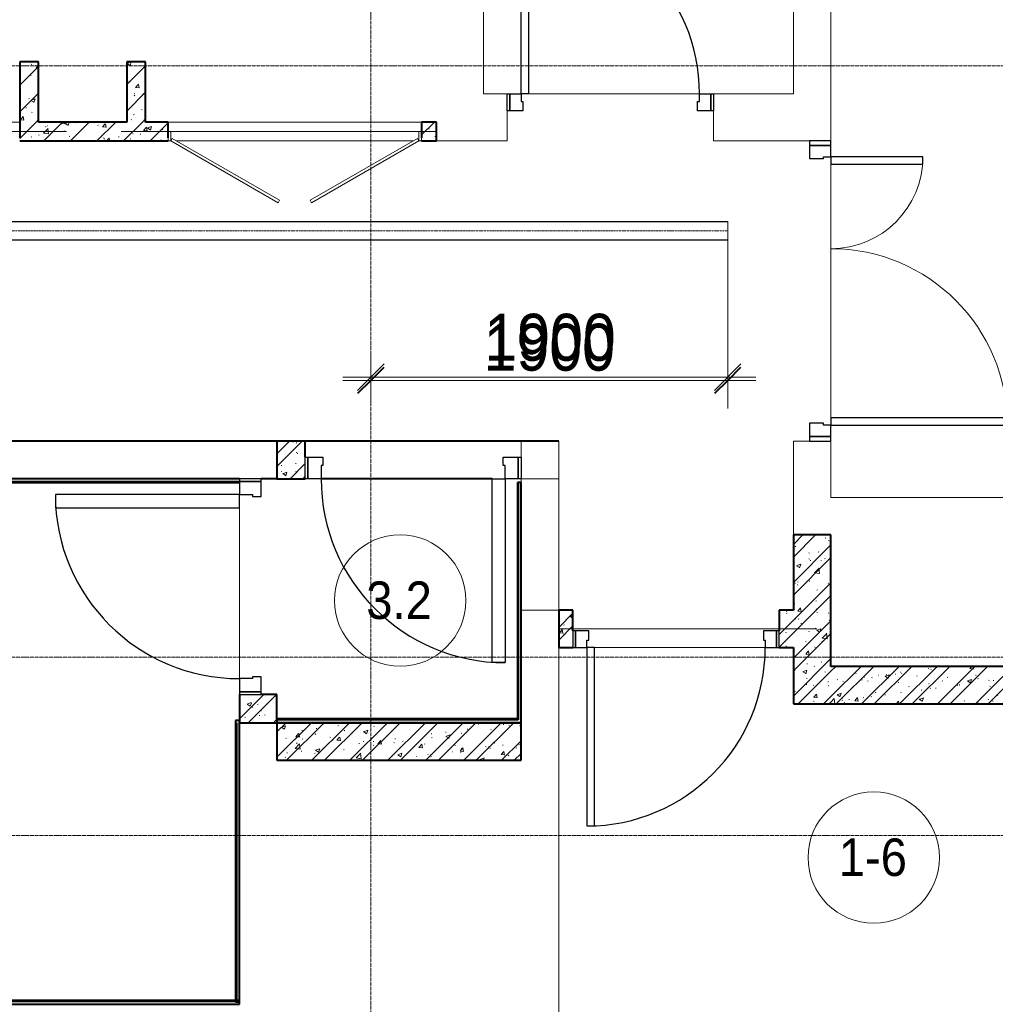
# Model space of a CAD drawing. Header units: millimetres. Extents: x 5617 to 106320, y 7718 to 217672.
# Tile 37 of 44: x 62917 to 68112, y 65800 to 71045. Entities that reach past the tile are written whole.
import ezdxf

# ---------------------------------------------------------------- set-up
doc = ezdxf.new("R2010")
doc.units = ezdxf.units.MM
for name, pattern in [('ADSK_Линия сетки', [25, 20, -2.5, 0, -2.5]), ('Линия сетки', [25, 20, -2.5, 0, -2.5]), ('Осевая', [14, 10, -2, 0, -2]), ('Сверху', [3.96875, 2.38125, -1.5875]), ('Штрих_3_1_5_', [4.5, 3, -1.5]), ('Штриховая_ш3 п1_5', [4.5, 3, -1.5])]:
    doc.linetypes.add(name, pattern=pattern)
doc.layers.add('_Разделитель помещений_', color=4, linetype='Штриховая_ш3 п1_5', lineweight=40, true_color=0x00ffff)
for name, color, linetype, lineweight in [('Двери', 7, 'Continuous', 18), ('Кабельные лотки', 7, 'Continuous', 18), ('Каркас несущий', 7, 'Continuous', 18), ('Каркас_Импост', 7, 'Continuous', 30), ('Лестницы', 7, 'Continuous', 18), ('Марки помещений', 7, 'Continuous', 20), ('Монтажный зазор', 7, 'Continuous', 30), ('Осевая линия', 7, 'Осевая', 18), ('Оси', 7, 'Continuous', 9), ('Панель', 7, 'Continuous', 30), ('Перекрытия', 7, 'Continuous', 18), ('Размеры', 7, 'Continuous', 9), ('Размеры-100', 7, 'Continuous', 9), ('Стены', 7, 'Continuous', 18), ('Стены разрез', 7, 'Continuous', 40), ('Стены штриховка', 7, 'Continuous', 40)]:
    doc.layers.add(name, color=color, linetype=linetype, lineweight=lineweight)
doc.styles.add('Arial', font='arial.ttf', dxfattribs={"width": 0.9, "height": 250})
doc.styles.add('Arial_4', font='arial.ttf', dxfattribs={"width": 0.9, "height": 200})
doc.dimstyles.new('Основной_2_5_мм', dxfattribs={"dimscale": 304.8, "dimtxt": 255.06485, "dimasz": 0.463911, "dimexe": 0.492126, "dimexo": 0.492126, "dimgap": 0.098425, "dimtad": 1, "dimdec": 0, "dimdsep": 46, "dimtxsty": 'Arial', "dimblk1": 'OBLIQUE', "dimblk2": 'OBLIQUE', "dimsah": 1, "dimcen": 0.09, "dimdle": 0.492126, "dimazin": 2, "dimtfac": 1, "dimtdec": 4, "dimtix": 1, "dimtmove": 1, "dimatfit": 3, "dimfxl": 1, "dimtvp": 1, "dimtolj": 1, "dimtzin": 0, "dimlwd": 20, "dimlwe": 20, "dimarcsym": 2})
doc.dimstyles.new('Основной_2_5_мм_1', dxfattribs={"dimscale": 304.8, "dimtxt": 255.06485, "dimasz": 0.463911, "dimexe": 0.492126, "dimexo": 0.492126, "dimgap": 0.098425, "dimtad": 1, "dimdec": 0, "dimdsep": 46, "dimtxsty": 'Arial', "dimblk1": 'OBLIQUE', "dimblk2": 'OBLIQUE', "dimsah": 1, "dimcen": 0.09, "dimdle": 0.492126, "dimazin": 2, "dimtfac": 1, "dimtdec": 4, "dimtix": 1, "dimtmove": 0, "dimatfit": 3, "dimfxl": 1, "dimtvp": 1, "dimtolj": 1, "dimtzin": 0, "dimlwd": 20, "dimlwe": 20, "dimarcsym": 2})
pattern_1 = [(50, (0, 0), (218.62117, -19.1268), [22.86, -251.46]), (355, (0, 0), (-42.2919, 229.2684), [18.288, -201.168]), (100.451, (18.22, -1.6), (176.33107, 210.13963), [19.428, -213.708]), (46.184, (0, 60.96), (325.29495, -50.4516), [34.29, -377.19]), (96.636, (27.1, 56.76), (284.883, 296.9127), [29.142, -320.562]), (351.184, (0, 60.96), (284.8858, 296.9107), [27.432, -301.752]), (21, (30.48, 45.72), (181.93753, -122.71832), [22.86, -251.46]), (326, (30.48, 45.72), (74.1622, 221.0262), [18.288, -201.168]), (71.451, (45.64, 35.5), (256.10035, 98.30526), [19.428, -213.708]), (37.5, (0, 0), (3.70639, 101.465895), [3.353, -195.377, 3.353, -200.863, -201.93]), (37.5, (0, 0), (3.70639, 101.465895), [-402.946, 3.353, -198.577]), (7.5, (0, 0), (80.18358, 120.21653), [3.353, -113.081, 3.353, -190.805, -76.962]), (7.5, (0, 0), (80.18358, 120.21653), [-310.591, 3.353, -73.609]), (327.5, (-67.97, 0), (162.70865, -6.87497), [3.353, -72.847, 3.353, -234.391, -315.468]), (327.5, (-67.97, 0), (162.70865, -6.87497), [-313.944, 3.353, -312.115]), (317.5, (-98.45, 0), (177.75468, 30.51183), [3.353, -95.707, 3.353, -154.534, -224.028]), (317.5, (-98.45, 0), (177.75468, 30.51183), [-256.946, 3.353, -220.675])]
pattern_2 = [(45, (0, 0), (-101.02788, 101.02788), []), (45, (67.35, 0), (-101.02788, 101.02788), [])]
pattern_3 = [(45, (0, 0), (-70.71068, 70.71068), [])]

# ---------------------------------------------------------------- blocks, each defined once
blk = doc.blocks.new('101_Дверь_Однопольная - _НЧ_Мет_900х2100_Квартира_Пр-3607124-МКСС_K1_L21_67_500_')
at = {"layer": 'Каркас_Импост', "color": 254, "true_color": 0xcccccc}
for p, q in [((-535, 125), (-475, 125)), ((-535, 35), (-535, 125)), ((-475, 125), (-475, 85)), ((475, 125), (535, 125)), ((475, 85), (475, 125)), ((535, 125), (535, 35)), ((-475, 85), (-465, 85)), ((-465, 85), (-465, 35)), ((465, 85), (475, 85)), ((465, 35), (465, 85)), ((-465, 35), (-535, 35)), ((535, 35), (465, 35))]:
    blk.add_line(p, q, dxfattribs=at)
at = {"layer": 'Монтажный зазор', "color": 254, "true_color": 0xcccccc}
for p, q in [((-550, 125), (-535, 125)), ((-550, 35), (-550, 125)), ((-535, 125), (-535, 35)), ((535, 35), (535, 125)), ((535, 125), (550, 125)), ((550, 125), (550, 35)), ((-535, 35), (-550, 35)), ((550, 35), (535, 35))]:
    blk.add_line(p, q, dxfattribs=at)
at = {"layer": 'Панель', "color": 254, "true_color": 0xcccccc}
for p, q in [((-475, 1075), (-435, 1075)), ((-475, 125), (-475, 1075)), ((-435, 1075), (-435, 125)), ((-435, 125), (-475, 125))]:
    blk.add_line(p, q, dxfattribs=at)
blk.add_arc((-475, 125), 950, 0, 90, dxfattribs=at)
blk = doc.blocks.new('101_Дверь_Однопольная - _НЧ_Мет_900х2100_Квартира_Л-3606974-МКСС_K1_L21_67_500_')
at = {"layer": 'Каркас_Импост', "color": 254, "true_color": 0xcccccc}
for p, q in [((-475, 100), (-535, 100)), ((-535, 100), (-535, 10)), ((-475, 60), (-475, 100)), ((-465, 60), (-475, 60)), ((-465, 10), (-465, 60)), ((475, 60), (465, 60)), ((465, 60), (465, 10)), ((535, 100), (475, 100)), ((475, 100), (475, 60)), ((535, 10), (535, 100)), ((-535, 10), (-465, 10)), ((465, 10), (535, 10))]:
    blk.add_line(p, q, dxfattribs=at)
at = {"layer": 'Монтажный зазор', "color": 254, "true_color": 0xcccccc}
for p, q in [((-535, 100), (-550, 100)), ((-550, 100), (-550, 10)), ((-535, 10), (-535, 100)), ((550, 100), (535, 100)), ((535, 100), (535, 10)), ((550, 10), (550, 100)), ((-550, 10), (-535, 10)), ((535, 10), (550, 10))]:
    blk.add_line(p, q, dxfattribs=at)
at = {"layer": 'Панель', "color": 254, "true_color": 0xcccccc}
for p, q in [((475, 1050), (435, 1050)), ((435, 1050), (435, 100)), ((475, 100), (475, 1050)), ((435, 100), (475, 100))]:
    blk.add_line(p, q, dxfattribs=at)
blk.add_arc((475, 100), 950, 90, 180, dxfattribs=at)
blk = doc.blocks.new('ПР - 1100_200_Оп200-75-3606988-МКСС_K1_L21_67_500_')
at = {"layer": 'Каркас несущий', "color": 254, "true_color": 0xffcccc}
blk.add_line((-750, 0), (625, 0), dxfattribs=at)
blk.add_line((-750, 0), (625, 0), dxfattribs=at)
blk = doc.blocks.new('101_Дверь_Однопольная - _НЧ_Мет_900х2100_ЛК_По дизайн-проекту_EI60_Пр-3790568-МКСС_K1_L21_67_500_')
at = {"layer": 'Каркас_Импост', "color": 254, "true_color": 0xcccccc}
for p, q in [((-560, 100), (-490, 100)), ((-560, -15), (-560, 100)), ((-490, 100), (-490, 30)), ((490, 100), (560, 100)), ((490, 30), (490, 100)), ((560, 100), (560, -15)), ((-490, 30), (-480, 30)), ((-480, 30), (-480, -15)), ((480, 30), (490, 30)), ((480, -15), (480, 30)), ((-480, -15), (-560, -15)), ((560, -15), (480, -15))]:
    blk.add_line(p, q, dxfattribs=at)
at = {"layer": 'Монтажный зазор', "color": 254, "true_color": 0xcccccc}
for p, q in [((-575, 100), (-560, 100)), ((-575, -15), (-575, 100)), ((-560, 100), (-560, -15)), ((560, -15), (560, 100)), ((560, 100), (575, 100)), ((575, 100), (575, -15)), ((-560, -15), (-575, -15)), ((575, -15), (560, -15))]:
    blk.add_line(p, q, dxfattribs=at)
at = {"layer": 'Панель', "color": 254, "true_color": 0xcccccc}
for p, q in [((-490, 1080), (-420, 1080)), ((-490, 100), (-490, 1080)), ((-420, 1080), (-420, 100)), ((-420, 100), (-490, 100))]:
    blk.add_line(p, q, dxfattribs=at)
blk.add_arc((-490, 100), 980, 0, 90, dxfattribs=at)
blk = doc.blocks.new('101_Дверь_Двупольная - _ПЧ_Мет_1350х2100_Лифтовый холл_Л-3669348-МКСС_K1_L21_67_500_')
at = {"layer": 'Каркас_Импост', "color": 254, "true_color": 0xcccccc}
for p, q in [((-715, 100), (-775, 100)), ((-775, 100), (-775, -15)), ((-715, 60), (-715, 100)), ((-705, 60), (-715, 60)), ((-705, -15), (-705, 60)), ((715, 60), (705, 60)), ((705, 60), (705, -15)), ((775, 100), (715, 100)), ((715, 100), (715, 60)), ((775, -15), (775, 100)), ((-775, -15), (-705, -15)), ((705, -15), (775, -15))]:
    blk.add_line(p, q, dxfattribs=at)
at = {"layer": 'Монтажный зазор', "color": 254, "true_color": 0xcccccc}
for p, q in [((-775, 100), (-800, 100)), ((-800, 100), (-800, -15)), ((-775, -15), (-775, 100)), ((800, 100), (775, 100)), ((775, 100), (775, -15)), ((800, -15), (800, 100)), ((-800, -15), (-775, -15)), ((775, -15), (800, -15))]:
    blk.add_line(p, q, dxfattribs=at)
at = {"layer": 'Панель', "color": 254, "true_color": 0xcccccc}
for p, q in [((715, 1040), (675, 1040)), ((675, 1040), (675, 100)), ((715, 100), (715, 1040)), ((-675, 590), (-715, 590)), ((-715, 590), (-715, 100)), ((-675, 100), (-675, 590)), ((-715, 100), (-675, 100)), ((675, 100), (715, 100))]:
    blk.add_line(p, q, dxfattribs=at)
at = {"layer": 'Панель', "color": 254, "lineweight": 18, "true_color": 0xcccccc}
for centre, radius, start, end in [((715, 100), 940, 90, 180), ((-715, 100), 490, 360, 90)]:
    blk.add_arc(centre, radius, start, end, dxfattribs=at)
blk = doc.blocks.new('101_Лючок доступа_Двупольный - ЛД_П_1350х2100_ПК-3932026-МКСС_K1_L21_67_500_')
at = {"layer": 'Двери', "color": 254, "true_color": 0xcccccc}
for p, q in [((-88.4, 380), (-660, 50)), ((-80.9, 367), (-88.4, 380)), ((88.4, 380), (80.9, 367)), ((660, 50), (88.4, 380)), ((-652.5, 37), (-80.9, 367)), ((80.9, 367), (652.5, 37)), ((-660, 50), (-675, 50)), ((-660, 50), (-652.5, 37)), ((0, 50), (-630, 50)), ((630, 50), (0, 50)), ((652.5, 37), (660, 50)), ((675, 50), (660, 50)), ((675, -50), (-675, -50))]:
    blk.add_line(p, q, dxfattribs=at)
at = {"layer": 'Каркас_Импост', "color": 254, "lineweight": 18, "true_color": 0xcccccc}
for p, q in [((-675, 50), (-660, 50)), ((-675, 50), (-675, 0)), ((-675, 0), (-660, 0)), ((-660, 50), (-660, 0)), ((675, 50), (660, 50)), ((660, 50), (660, 0)), ((660, 0), (675, 0)), ((675, 50), (675, 0))]:
    blk.add_line(p, q, dxfattribs=at)
blk = doc.blocks.new('ПР - 1520_100_Оп1210-250-3955707-МКСС_K1_L21_67_500_')
at = {"layer": 'Каркас несущий', "color": 254, "true_color": 0xffcccc}
blk.add_line((-1000, 0), (1960, 0), dxfattribs=at)
blk.add_line((-1000, 0), (1960, 0), dxfattribs=at)
blk = doc.blocks.new('ПР - 1350_100_Оп250-80-3955131-МКСС_K1_L21_67_500_')
at = {"layer": 'Каркас несущий', "color": 254, "true_color": 0xffcccc}
blk.add_line((-755, 0), (925, 0), dxfattribs=at)
blk.add_line((-755, 0), (925, 0), dxfattribs=at)
blk = doc.blocks.new('101_Дверь_Однопольная - _НЧ_Мет_900х2100_ЛК_EI60_Л-3811142-МКСС_K1_L21_67_500_')
at = {"layer": 'Каркас_Импост', "color": 254, "true_color": 0xcccccc}
for p, q in [((-490, 100), (-560, 100)), ((-560, 100), (-560, -15)), ((-490, 30), (-490, 100)), ((560, 100), (490, 100)), ((490, 100), (490, 30)), ((560, -15), (560, 100)), ((-480, 30), (-490, 30)), ((-480, -15), (-480, 30)), ((490, 30), (480, 30)), ((480, 30), (480, -15)), ((-560, -15), (-480, -15)), ((480, -15), (560, -15))]:
    blk.add_line(p, q, dxfattribs=at)
at = {"layer": 'Монтажный зазор', "color": 254, "true_color": 0xcccccc}
for p, q in [((-560, 100), (-575, 100)), ((-575, 100), (-575, -15)), ((-560, -15), (-560, 100)), ((575, 100), (560, 100)), ((560, 100), (560, -15)), ((575, -15), (575, 100)), ((-575, -15), (-560, -15)), ((560, -15), (575, -15))]:
    blk.add_line(p, q, dxfattribs=at)
at = {"layer": 'Панель', "color": 254, "true_color": 0xcccccc}
for p, q in [((490, 1080), (420, 1080)), ((420, 1080), (420, 100)), ((490, 100), (490, 1080)), ((420, 100), (490, 100))]:
    blk.add_line(p, q, dxfattribs=at)
blk.add_arc((490, 100), 980, 90, 180, dxfattribs=at)
blk = doc.blocks.new('135_SLK_K1_AR_rvt-1-МКСС_K1_L21_67_500_')
at = {"layer": 'Стены разрез', "lineweight": 9, "true_color": 0xcccccc}
h = blk.add_hatch(dxfattribs=at)
h.set_pattern_fill('FP_1', color=254, style=0, pattern_type=2)
h.set_pattern_definition(pattern_1)
h.paths.add_polyline_path([(48580, 70500), (48580, 70820), (48480, 70820), (48480, 70500)])
h = blk.add_hatch(dxfattribs=at)
h.set_pattern_fill('FP_3', color=254, style=0, pattern_type=2)
h.set_pattern_definition(pattern_3)
h.paths.add_polyline_path([(48580, 70500), (48580, 70820), (48480, 70820), (48480, 70500)])
h = blk.add_hatch(dxfattribs=at)
h.set_pattern_fill('FP_1', color=254, style=0, pattern_type=2)
h.set_pattern_definition(pattern_1)
h.paths.add_polyline_path([(49150, 70500), (49150, 70820), (49050, 70820), (49050, 70500)])
h = blk.add_hatch(dxfattribs=at)
h.set_pattern_fill('FP_3', color=254, style=0, pattern_type=2)
h.set_pattern_definition(pattern_3)
h.paths.add_polyline_path([(49150, 70500), (49150, 70820), (49050, 70820), (49050, 70500)])
h = blk.add_hatch(dxfattribs=at)
h.set_pattern_fill('FP_1', color=254, style=0, pattern_type=2)
h.set_pattern_definition(pattern_1)
h.paths.add_polyline_path([(50700, 70400), (50700, 70500), (50620, 70500), (50620, 70400)])
h.paths.add_polyline_path([(48480, 70400), (49270, 70400), (49270, 70500), (48480, 70500), (48480, 70413)])
h.paths.add_polyline_path([(46810, 70400), (46980, 70400), (46980, 70500), (46810, 70500), (46810, 70413)])
h.paths.add_polyline_path([(46340, 70400), (46460, 70400), (46460, 70500), (46340, 70500), (46340, 70413)])
h = blk.add_hatch(dxfattribs=at)
h.set_pattern_fill('FP_3', color=254, style=0, pattern_type=2)
h.set_pattern_definition(pattern_3)
h.paths.add_polyline_path([(50700, 70400), (50700, 70500), (50620, 70500), (50620, 70400)])
h.paths.add_polyline_path([(48480, 70400), (49270, 70400), (49270, 70500), (48480, 70500), (48480, 70413)])
h.paths.add_polyline_path([(46810, 70400), (46980, 70400), (46980, 70500), (46810, 70500), (46810, 70413)])
h.paths.add_polyline_path([(46340, 70400), (46460, 70400), (46460, 70500), (46340, 70500), (46340, 70413)])
h = blk.add_hatch(dxfattribs=at)
h.set_pattern_fill('FP_1', color=254, style=0, pattern_type=2)
h.set_pattern_definition(pattern_1)
h.paths.add_polyline_path([(50000, 68600), (50000, 68800), (49850, 68800), (49850, 68600)])
h = blk.add_hatch(dxfattribs=at)
h.set_pattern_fill('FP_2', color=254, style=0, pattern_type=2)
h.set_pattern_definition(pattern_2)
h.paths.add_polyline_path([(50000, 68600), (50000, 68800), (49850, 68800), (49850, 68600)])
h = blk.add_hatch(dxfattribs=at)
h.set_pattern_fill('FP_1', color=254, style=0, pattern_type=2)
h.set_pattern_definition(pattern_1)
h.paths.add_polyline_path([(52800, 67400), (52800, 68300), (52600, 68300), (52600, 67400)])
h = blk.add_hatch(dxfattribs=at)
h.set_pattern_fill('FP_2', color=254, style=0, pattern_type=2)
h.set_pattern_definition(pattern_2)
h.paths.add_polyline_path([(52800, 67400), (52800, 68300), (52600, 68300), (52600, 67400)])
h = blk.add_hatch(dxfattribs=at)
h.set_pattern_fill('FP_1', color=254, style=0, pattern_type=2)
h.set_pattern_definition(pattern_1)
h.paths.add_polyline_path([(51425, 67700), (51425, 67900), (51350, 67900), (51350, 67700)])
h.paths.add_polyline_path([(52600, 67700), (52600, 67900), (52525, 67900), (52525, 67700)])
h = blk.add_hatch(dxfattribs=at)
h.set_pattern_fill('FP_2', color=254, style=0, pattern_type=2)
h.set_pattern_definition(pattern_2)
h.paths.add_polyline_path([(51425, 67700), (51425, 67900), (51350, 67900), (51350, 67700)])
h.paths.add_polyline_path([(52600, 67700), (52600, 67900), (52525, 67900), (52525, 67700)])
h = blk.add_hatch(dxfattribs=at)
h.set_pattern_fill('FP_1', color=254, style=0, pattern_type=2)
h.set_pattern_definition(pattern_1)
h.paths.add_polyline_path([(52800, 67400), (54950, 67400), (54950, 67600), (52800, 67600)])
h = blk.add_hatch(dxfattribs=at)
h.set_pattern_fill('FP_2', color=254, style=0, pattern_type=2)
h.set_pattern_definition(pattern_2)
h.paths.add_polyline_path([(52800, 67400), (54950, 67400), (54950, 67600), (52800, 67600)])
h = blk.add_hatch(dxfattribs=at)
h.set_pattern_fill('FP_1', color=254, style=0, pattern_type=2)
h.set_pattern_definition(pattern_1)
h.paths.add_polyline_path([(49850, 67300), (49850, 67450), (49650, 67450), (49650, 67300)])
h = blk.add_hatch(dxfattribs=at)
h.set_pattern_fill('FP_2', color=254, style=0, pattern_type=2)
h.set_pattern_definition(pattern_2)
h.paths.add_polyline_path([(49850, 67300), (49850, 67450), (49650, 67450), (49650, 67300)])
h = blk.add_hatch(dxfattribs=at)
h.set_pattern_fill('FP_1', color=254, style=0, pattern_type=2)
h.set_pattern_definition(pattern_1)
h.paths.add_polyline_path([(49850, 67100), (51150, 67100), (51150, 67300), (49850, 67300)])
h = blk.add_hatch(dxfattribs=at)
h.set_pattern_fill('FP_2', color=254, style=0, pattern_type=2)
h.set_pattern_definition(pattern_2)
h.paths.add_polyline_path([(49850, 67100), (51150, 67100), (51150, 67300), (49850, 67300)])
at = {"layer": '_Разделитель помещений_', "color": 7, "linetype": 'Штрих_3_1_5_', "true_color": 0xccffff}
for p, q in [((49850, 68800), (36000, 68800)), ((51350, 68800), (50000, 68800)), ((49850, 68600), (49765, 68600)), ((50995, 68600), (50085, 68600))]:
    blk.add_line(p, q, dxfattribs=at)
at = {"layer": 'Лестницы', "color": 254, "linetype": 'Сверху', "true_color": 0xcccccc}
for p, q in [((49650, 68600), (46850, 68600)), ((49650, 65800), (49650, 68600))]:
    blk.add_line(p, q, dxfattribs=at)
at = {"layer": 'Перекрытия', "color": 254, "true_color": 0xcccccc}
for p, q in [((52800, 77200), (52800, 70400)), ((52600, 70650), (52600, 73120)), ((50950, 71270), (50950, 70650)), ((50950, 70650), (51075, 70650)), ((51190, 70650), (52100, 70650)), ((52100, 70650), (51190, 70650)), ((52175, 70650), (52600, 70650)), ((51075, 70560), (51075, 70400)), ((52175, 70400), (52175, 70560)), ((51075, 70400), (50700, 70400)), ((52685, 70400), (52175, 70400)), ((52800, 68925), (52800, 70275)), ((52800, 70275), (52800, 68925)), ((37150, 68800), (49850, 68800)), ((51150, 68715), (51150, 68800)), ((51150, 68800), (51350, 68800)), ((51350, 68800), (51350, 68600)), ((52600, 68300), (52600, 68800)), ((52600, 68800), (52685, 68800)), ((52800, 68800), (52800, 68500)), ((49850, 68600), (49765, 68600)), ((50995, 68600), (50085, 68600)), ((50085, 68600), (50995, 68600)), ((52800, 68500), (54950, 68500)), ((51350, 67700), (51350, 65550)), ((52450, 67700), (51540, 67700)), ((51540, 67700), (52450, 67700))]:
    blk.add_line(p, q, dxfattribs=at)
at = {"layer": 'Стены', "color": 254, "true_color": 0xcccccc}
for p, q in [((46980, 70500), (48480, 70500)), ((49270, 70500), (50620, 70500)), ((51150, 68580), (51150, 68600)), ((51350, 68600), (51150, 68600)), ((51350, 68600), (51350, 67900)), ((51350, 67900), (51150, 67900))]:
    blk.add_line(p, q, dxfattribs=at)
at = {"layer": 'Стены разрез', "color": 254, "true_color": 0xcccccc}
for p, q in [((48480, 70820), (48480, 70500)), ((48580, 70820), (48480, 70820)), ((48580, 70500), (48580, 70820)), ((49050, 70820), (49050, 70500)), ((49150, 70820), (49050, 70820)), ((49150, 70500), (49150, 70820)), ((48480, 70500), (48480, 70415)), ((49050, 70500), (48580, 70500)), ((49270, 70500), (49150, 70500)), ((49270, 70415), (49270, 70500)), ((50700, 70500), (50620, 70500)), ((50620, 70500), (50620, 70415)), ((50700, 70400), (50700, 70500)), ((48480, 70400), (49270, 70400)), ((50620, 70400), (50700, 70400)), ((50000, 68800), (49850, 68800)), ((49850, 68800), (49850, 68600)), ((50000, 68715), (50000, 68800)), ((49650, 68600), (44212.5, 68600)), ((44212.5, 68580), (49650, 68580)), ((49850, 68600), (50000, 68600)), ((51150, 68580), (51130, 68580)), ((51130, 68580), (51130, 67320)), ((51150, 67320), (51150, 68580)), ((52600, 68300), (52600, 67900)), ((52800, 68300), (52600, 68300)), ((52800, 67600), (52800, 68300)), ((51425, 67900), (51350, 67900)), ((51350, 67900), (51350, 67700)), ((51425, 67790), (51425, 67900)), ((52600, 67900), (52525, 67900)), ((52525, 67900), (52525, 67790)), ((51350, 67700), (51425, 67700)), ((52525, 67700), (52600, 67700)), ((52600, 67700), (52600, 67400)), ((54950, 67600), (52800, 67600)), ((49650, 67450), (49650, 67300)), ((49850, 67450), (49765, 67450)), ((49850, 67320), (49850, 67450)), ((52600, 67400), (52800, 67400)), ((52800, 67400), (54950, 67400)), ((49650, 67312.5), (49630, 67312.5)), ((49630, 67312.5), (49630, 65812.5)), ((49650, 65812.5), (49650, 67312.5)), ((49650, 67300), (49850, 67300)), ((51130, 67320), (49850, 67320)), ((49850, 67300), (51150, 67300)), ((51150, 67300), (49850, 67300)), ((49850, 67300), (49850, 67100)), ((51150, 67315), (51150, 67320)), ((51150, 67300), (51150, 67315)), ((51150, 67100), (51150, 67300)), ((49850, 67100), (51150, 67100)), ((49650, 65820), (45350, 65820)), ((45350, 65800), (49650, 65800)), ((49630, 65812.5), (49650, 65812.5)), ((49650, 65800), (49650, 65820))]:
    blk.add_line(p, q, dxfattribs=at)
at = {"layer": 'Стены штриховка', "color": 254, "true_color": 0xcccccc}
for p, q in [((44212.5, 68585), (49650, 68585)), ((51135, 68580), (51135, 67320)), ((49630, 67300), (49635, 67300)), ((49635, 67300), (49635, 65812.5)), ((49850, 67320), (49850, 67315)), ((51135, 67315), (49850, 67315)), ((49850, 67315), (49850, 67300)), ((51135, 67320), (51135, 67315)), ((49650, 65815), (45350, 65815))]:
    blk.add_line(p, q, dxfattribs=at)
at = {"layer": 'Двери', "color": 254, "lineweight": 18, "true_color": 0xcccccc}
blk.add_blockref('101_Дверь_Однопольная - _НЧ_Мет_900х2100_Квартира_Пр-3607124-МКСС_K1_L21_67_500_', (51625, 70525), dxfattribs=at)
for name, p, rotation in [('101_Лючок доступа_Двупольный - ЛД_П_1350х2100_ПК-3932026-МКСС_K1_L21_67_500_', (49945, 70450), 180), ('101_Дверь_Двупольная - _ПЧ_Мет_1350х2100_Лифтовый холл_Л-3669348-МКСС_K1_L21_67_500_', (52700, 69600), 269.9999999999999), ('101_Дверь_Однопольная - _НЧ_Мет_900х2100_ЛК_По дизайн-проекту_EI60_Пр-3790568-МКСС_K1_L21_67_500_', (50575, 68700), 180), ('101_Дверь_Однопольная - _НЧ_Мет_900х2100_ЛК_EI60_Л-3811142-МКСС_K1_L21_67_500_', (49750, 68025), 89.99999999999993), ('101_Дверь_Однопольная - _НЧ_Мет_900х2100_Квартира_Л-3606974-МКСС_K1_L21_67_500_', (51975, 67800), 180)]:
    blk.add_blockref(name, p, dxfattribs=dict(at, rotation=rotation))
at = {"layer": 'Каркас несущий', "color": 254, "lineweight": 18, "true_color": 0xcccccc, "rotation": 180}
for name, p in [('ПР - 1520_100_Оп1210-250-3955707-МКСС_K1_L21_67_500_', (47730, 70450)), ('ПР - 1350_100_Оп250-80-3955131-МКСС_K1_L21_67_500_', (49945, 70450)), ('ПР - 1100_200_Оп200-75-3606988-МКСС_K1_L21_67_500_', (51975, 67800))]:
    blk.add_blockref(name, p, dxfattribs=at)
blk = doc.blocks.new('DIMBLOCK5-МКСС_K1_L21_67_500_')
at = {"layer": 'Размеры-100', "lineweight": 20, "transparency": 16777216}
for p, q in [((66687.3, 69123.7), (66687.3, 69922.2)), ((64787.3, 69123.7), (64787.3, 69273.7)), ((64637.3, 69123.7), (66837.3, 69123.7)), ((64787.3, 69123.7), (64787.3, 69073.7)), ((66687.3, 69123.7), (66687.3, 68973.7))]:
    blk.add_line(p, q, dxfattribs=at)
at = {"layer": 'Размеры-100', "lineweight": 40, "transparency": 16777216}
for p, q in [((64787.3, 69123.7), (64858, 69194.4)), ((66687.3, 69123.7), (66758, 69194.4)), ((64787.3, 69123.7), (64716.6, 69053)), ((66687.3, 69123.7), (66616.6, 69053))]:
    blk.add_line(p, q, dxfattribs=at)
at = {"layer": 'Размеры-100', "color": 0, "lineweight": 20, "transparency": 16777216, "insert": (65392, 69478.3), "char_height": 250, "width": 828.765, "attachment_point": 1, "line_spacing_factor": 0.941778, "style": 'Arial'}
blk.add_mtext('1900', dxfattribs=at)
blk = doc.blocks.new('_Oblique')
at = {"color": 0, "linetype": 'ByBlock', "lineweight": -2}
blk.add_line((-0.5, -0.5), (0.5, 0.5), dxfattribs=at)
blk = doc.blocks.new('050_Марка_Помещение - Номер-620969-МКСС_K1_L21_67_500_')
at = {"layer": 'Марки помещений'}
blk.add_circle((0, 0), 3.5, dxfattribs=at)
blk = doc.blocks.new('*D421')
at = {"layer": 'Defpoints', "color": 0, "transparency": 16777216}
for p in [(66687.3, 69870), (64787.3, 69241), (66687.3, 69141)]:
    blk.add_point(p, dxfattribs=at)
at = {"layer": 'Размеры', "color": 0, "lineweight": 20, "transparency": 16777216}
for p, q in [((66687.3, 69720), (66687.3, 68991)), ((64637.3, 69141), (66837.3, 69141)), ((64787.3, 69091), (64787.3, 68991))]:
    blk.add_line(p, q, dxfattribs=at)
at = {"layer": 'Размеры', "color": 0, "lineweight": 20, "transparency": 16777216, "xscale": 141.4, "yscale": 141.4, "zscale": 141.4, "rotation": 180}
blk.add_blockref('_Oblique', (64787.3, 69141), dxfattribs=at)
at = {"layer": 'Размеры', "color": 0, "lineweight": 20, "transparency": 16777216, "xscale": 141.4, "yscale": 141.4, "zscale": 141.4}
blk.add_blockref('_Oblique', (66687.3, 69141), dxfattribs=at)
at = {"layer": 'Размеры', "color": 0, "lineweight": 20, "transparency": 16777216, "insert": (65737.3, 69298.7), "char_height": 250, "width": 828.765, "attachment_point": 5, "style": 'Arial'}
blk.add_mtext('\\A1;1900', dxfattribs=at)

msp = doc.modelspace()

# ---------------------------------------------------------------- linework, layer by layer
at = {"layer": 'Кабельные лотки', "color": 96, "true_color": 0x008000}
for p, q in [((47327.8, 69970), (66687.3, 69970)), ((66687.3, 69970), (66687.3, 69870)), ((47327.8, 69967.5), (66687.3, 69967.5)), ((47327.8, 69872.5), (66687.3, 69872.5)), ((47327.8, 69870), (66687.3, 69870))]:
    msp.add_line(p, q, dxfattribs=at)
at = {"layer": 'Осевая линия'}
msp.add_line((47327.8, 69920), (66687.3, 69920), dxfattribs=at)
at = {"layer": 'Оси', "linetype": 'Линия сетки'}
msp.add_line((64787.3, 54703.8), (64787.3, 80999.9), dxfattribs=at)
at = {"layer": 'Оси', "linetype": 'ADSK_Линия сетки'}
for p, q in [((74890.6, 70800), (25783.4, 70800)), ((74890.6, 67650), (25783.4, 67650)), ((74890.6, 66700), (25783.4, 66700))]:
    msp.add_line(p, q, dxfattribs=at)

# ---------------------------------------------------------------- block references
at = {"lineweight": 5}
msp.add_blockref('135_SLK_K1_AR_rvt-1-МКСС_K1_L21_67_500_', (14437.3, 0), dxfattribs=at)
at = {"layer": 'Марки помещений', "xscale": 99.99999999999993, "yscale": 99.99999999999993, "zscale": 99.99999999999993}
for p in [(64943.3, 67950.9), (67465.1, 66581.8)]:
    msp.add_blockref('050_Марка_Помещение - Номер-620969-МКСС_K1_L21_67_500_', p, dxfattribs=at)

# ---------------------------------------------------------------- texts
at = {"layer": 'Марки помещений', "lineweight": 9, "char_height": 200, "attachment_point": 1, "style": 'Arial_4'}
for s, insert, width in [('3.2', (64762.6, 68052.6), 432.911), ('1-6', (67278.6, 66683.5), 447.342)]:
    msp.add_mtext(s, dxfattribs=dict(at, insert=insert, width=width))

# ---------------------------------------------------------------- dimensions: what is measured, and where the dimension line sits
at = {"layer": 'Размеры', "lineweight": 20}
for base, p1, p2, dimstyle, override, picture, middle in [((66687.3, 69123.7), (64787.3, 69223.7), (66687.3, 70072.2), 'Основной_2_5_мм_1', {"dimpost": '<>', "dimfxl": 2080.837267}, 'DIMBLOCK5-МКСС_K1_L21_67_500_', (65737.3, 69281.4)), ((66687.3, 69141), (64787.3, 69241), (66687.3, 69870), 'Основной_2_5_мм', {"dimpost": '<>', "dimfxl": 2001.412231}, '*D421', (65737.3, 69298.7))]:
    dim = msp.add_linear_dim(base=base, p1=p1, p2=p2, dimstyle=dimstyle, override=override, dxfattribs=at)
    dim.commit()
    dim.dimension.update_dxf_attribs({"geometry": picture, "text_midpoint": middle})

doc.saveas('drawing.dxf')
